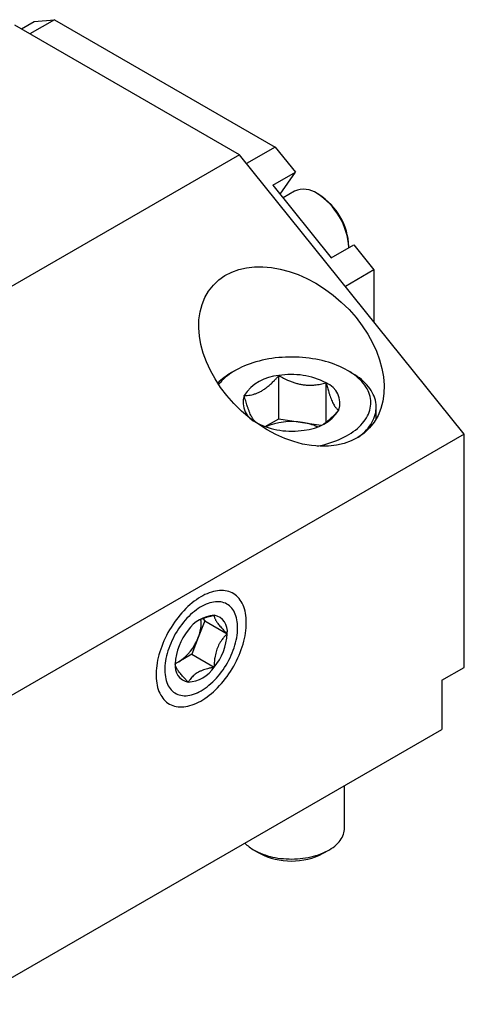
# Model space of a CAD drawing. Header units: inches. Extents: x 0.5 to 16.5, y 0.2 to 10.8.
# Tile 11 of 13: x 13.2 to 14.1, y 7.4 to 9.3. Entities that reach past the tile are written whole.
import ezdxf

# ---------------------------------------------------------------- set-up
doc = ezdxf.new("R2010")
doc.units = ezdxf.units.IN
doc.header["$MEASUREMENT"] = 0
doc.linetypes.add('SLD-Solid', pattern=[0])

msp = doc.modelspace()

# ---------------------------------------------------------------- linework, layer by layer
at = {"color": 7, "linetype": 'SLD-Solid', "lineweight": 25}
for p, q in [((13.243313, 9.255701), (13.26693, 9.269334)), ((13.304607, 9.272703), (13.259233, 9.24651)), ((13.26693, 9.269334), (13.304607, 9.272703)), ((13.304607, 9.272703), (13.715001, 9.035788)), ((13.648998, 9.021503), (13.231415, 9.262569)), ((13.715001, 9.035788), (13.662076, 9.005235)), ((13.715001, 9.035788), (13.752678, 8.988918)), ((13.648998, 9.021503), (12.429239, 8.317351)), ((14.066581, 8.502034), (13.648998, 9.021503)), ((13.71092, 8.964811), (13.752678, 8.988918)), ((13.724159, 8.948341), (13.752678, 8.988918)), ((13.71092, 8.964811), (13.81931, 8.829975)), ((13.751137, 8.953569), (13.72984, 8.941274)), ((13.796453, 8.947412), (13.792974, 8.949421)), ((13.81931, 8.829975), (13.861068, 8.854082)), ((13.852121, 8.848917), (13.852121, 8.850981)), ((13.861068, 8.854082), (13.898713, 8.807252)), ((13.898713, 8.807252), (13.845788, 8.776699)), ((13.898713, 8.807252), (13.898713, 8.710861)), ((13.640908, 8.620299), (13.633947, 8.616279)), ((13.721788, 8.530373), (13.721788, 8.610741)), ((13.856694, 8.616279), (13.849733, 8.620299)), ((13.809612, 8.52376), (13.809612, 8.597157)), ((13.902801, 8.530107), (13.902801, 8.552005)), ((13.696488, 8.515767), (13.721788, 8.530373)), ((13.721788, 8.530373), (13.7657, 8.523581)), ((13.7657, 8.523581), (13.800285, 8.518231)), ((14.066581, 8.502034), (12.846822, 7.797882)), ((14.066581, 8.068046), (14.066581, 8.502034)), ((13.584051, 8.154681), (13.571997, 8.123612)), ((13.580871, 8.159207), (13.584051, 8.154681)), ((13.584051, 8.154681), (13.62581, 8.130575)), ((13.645275, 8.141812), (13.645275, 8.151153)), ((13.571997, 8.123612), (13.559942, 8.092543)), ((13.535833, 8.078625), (13.529374, 8.074896)), ((13.559942, 8.092543), (13.535833, 8.078625)), ((13.559942, 8.092543), (13.601701, 8.068436)), ((14.024823, 8.04394), (14.066581, 8.068046)), ((14.024823, 8.04394), (14.024823, 7.95265)), ((13.569513, 8.019916), (13.577602, 8.024587)), ((13.13913, 7.44135), (14.024823, 7.95265)), ((13.843746, 7.768416), (13.843746, 7.848116)), ((13.675712, 7.728244), (13.686153, 7.722215)), ((13.804488, 7.722215), (13.814929, 7.728244))]:
    msp.add_line(p, q, dxfattribs=at)
at = {"color": 7, "linetype": 'SLD-Solid', "lineweight": 25, "flags": 128}
for points in [[(13.243126, 9.255808), (13.243379, 9.255851), (13.243648, 9.255894)], [(13.793535, 8.479486), (13.793654, 8.479509), (13.799611, 8.480784), (13.805467, 8.482206), (13.811212, 8.483772), (13.816835, 8.485479), (13.822326, 8.487324), (13.827674, 8.489304), (13.832869, 8.491415), (13.837902, 8.493653), (13.842764, 8.496014), (13.847446, 8.498493), (13.851938, 8.501086), (13.856233, 8.503789), (13.860323, 8.506596), (13.864199, 8.509501), (13.867856, 8.512501), (13.871285, 8.515588), (13.874482, 8.518758), (13.877439, 8.522004), (13.880151, 8.52532), (13.882614, 8.528701), (13.884823, 8.53214), (13.886773, 8.535631), (13.888461, 8.539166), (13.889884, 8.542741), (13.89104, 8.546347), (13.891926, 8.549979), (13.89254, 8.553629), (13.892881, 8.557292), (13.89295, 8.560959), (13.892745, 8.564625), (13.892267, 8.568282), (13.891517, 8.571924), (13.890496, 8.575544), (13.889206, 8.579135), (13.88765, 8.582691), (13.88583, 8.586205), (13.88375, 8.589671), (13.881414, 8.593081), (13.878826, 8.596431), (13.87599, 8.599713), (13.872913, 8.602921), (13.869599, 8.606051), (13.866055, 8.609095), (13.862288, 8.612048), (13.858304, 8.614905), (13.854111, 8.61766), (13.849716, 8.620309), (13.845128, 8.622846), (13.840355, 8.625266), (13.835407, 8.627566), (13.830291, 8.629741), (13.825018, 8.631787), (13.819597, 8.6337), (13.814039, 8.635476), (13.808354, 8.637113), (13.802552, 8.638607), (13.796644, 8.639956), (13.790641, 8.641157), (13.784554, 8.642207), (13.778394, 8.643106), (13.772173, 8.64385), (13.765903, 8.644439), (13.759594, 8.644872), (13.753259, 8.645148), (13.746909, 8.645267), (13.740556, 8.645227), (13.734212, 8.64503), (13.727889, 8.644675), (13.721598, 8.644164), (13.71535, 8.643497), (13.709159, 8.642675), (13.703034, 8.641701), (13.696987, 8.640575), (13.69103, 8.6393), (13.685174, 8.637878), (13.679429, 8.636312), (13.673806, 8.634605), (13.668315, 8.63276), (13.662967, 8.63078), (13.657772, 8.628669), (13.652739, 8.626432), (13.647877, 8.624071), (13.643195, 8.621591), (13.638703, 8.618998), (13.634408, 8.616295), (13.630318, 8.613489), (13.626442, 8.610583), (13.622785, 8.607584), (13.619356, 8.604496), (13.616159, 8.601327), (13.613202, 8.598081), (13.61049, 8.594764), (13.610029, 8.594162)], [(13.869116, 8.495814), (13.870672, 8.496975), (13.874529, 8.500033), (13.878162, 8.503181), (13.881566, 8.506413), (13.884733, 8.509724), (13.887659, 8.513109), (13.890339, 8.516561), (13.892767, 8.520074), (13.894941, 8.523642), (13.896855, 8.52726), (13.898507, 8.53092), (13.899894, 8.534617), (13.901013, 8.538344), (13.901862, 8.542095), (13.902441, 8.545863), (13.902748, 8.549641), (13.902782, 8.553424), (13.902543, 8.557204), (13.902032, 8.560975), (13.90125, 8.564731), (13.900199, 8.568464), (13.898878, 8.572169), (13.897293, 8.575839), (13.895444, 8.579468), (13.893335, 8.58305), (13.89097, 8.586577), (13.888352, 8.590045), (13.885487, 8.593447), (13.88238, 8.596777), (13.879035, 8.60003), (13.875459, 8.603199), (13.871657, 8.60628), (13.867637, 8.609267), (13.863405, 8.612155), (13.858968, 8.614938), (13.856694, 8.616279)], [(13.661456, 8.151153), (13.66136, 8.15574), (13.66107, 8.160206), (13.660589, 8.164539), (13.659917, 8.168731), (13.659056, 8.17277), (13.658007, 8.176649), (13.656773, 8.180357), (13.655358, 8.183887), (13.653763, 8.18723), (13.651993, 8.190379), (13.650052, 8.193326), (13.647944, 8.196065), (13.645675, 8.19859), (13.643249, 8.200893), (13.640672, 8.202972), (13.63795, 8.204819), (13.635089, 8.206432), (13.632095, 8.207806), (13.628977, 8.208939), (13.62574, 8.209827), (13.622392, 8.210469), (13.618942, 8.210864), (13.615396, 8.211009), (13.611763, 8.210906), (13.608052, 8.210553), (13.604271, 8.209953), (13.600428, 8.209106), (13.596533, 8.208015), (13.592594, 8.206681), (13.588621, 8.205109), (13.584622, 8.203301), (13.580608, 8.201261), (13.576586, 8.198995), (13.572566, 8.196508), (13.568559, 8.193805), (13.564571, 8.190892), (13.560614, 8.187777), (13.556696, 8.184466), (13.552826, 8.180967), (13.549013, 8.177288), (13.545266, 8.173438), (13.541593, 8.169425), (13.538003, 8.165259), (13.534503, 8.160949), (13.531103, 8.156505), (13.52781, 8.151938), (13.524632, 8.147257), (13.521575, 8.142474), (13.518647, 8.137599), (13.515854, 8.132644), (13.513204, 8.127621), (13.510702, 8.12254), (13.508353, 8.117414), (13.506164, 8.112254), (13.504139, 8.107072), (13.502283, 8.10188), (13.5006, 8.09669), (13.499095, 8.091514), (13.49777, 8.086364), (13.496628, 8.081252), (13.495673, 8.076189), (13.494906, 8.071187), (13.494329, 8.066257), (13.493944, 8.061412), (13.493751, 8.056661), (13.493751, 8.052017), (13.493944, 8.047489), (13.494329, 8.043088), (13.494906, 8.038825), (13.495673, 8.034708), (13.496628, 8.030748), (13.49777, 8.026953), (13.499095, 8.023333), (13.5006, 8.019896), (13.502283, 8.016649), (13.504139, 8.0136), (13.506164, 8.010756), (13.508353, 8.008123), (13.510702, 8.005709), (13.513204, 8.003517), (13.515854, 8.001554), (13.518647, 7.999823), (13.521575, 7.998329), (13.524632, 7.997075), (13.52781, 7.996064), (13.531103, 7.995299), (13.534503, 7.994781), (13.538003, 7.994511), (13.541593, 7.99449), (13.545266, 7.994717), (13.549013, 7.995194), (13.552826, 7.995917), (13.556696, 7.996887), (13.560614, 7.9981), (13.564571, 7.999553), (13.568559, 8.001244), (13.572566, 8.003168), (13.576586, 8.005322), (13.580608, 8.007699), (13.584622, 8.010295), (13.588621, 8.013104), (13.592594, 8.016119), (13.596533, 8.019333), (13.600428, 8.022738), (13.604271, 8.026328), (13.608052, 8.030094), (13.611763, 8.034027), (13.615396, 8.038117), (13.618942, 8.042357), (13.622392, 8.046735), (13.62574, 8.051242), (13.628977, 8.055867), (13.632095, 8.060601), (13.635089, 8.065431), (13.63795, 8.070347), (13.640672, 8.075337), (13.643249, 8.080391), (13.645675, 8.085496), (13.647944, 8.090641), (13.650052, 8.095813), (13.651993, 8.101001), (13.653763, 8.106194), (13.655358, 8.111378), (13.656773, 8.116543), (13.658007, 8.121675), (13.659056, 8.126765), (13.659917, 8.131799), (13.660589, 8.136766), (13.66107, 8.141655), (13.66136, 8.146454), (13.661456, 8.151153)], [(13.577591, 8.024581), (13.581224, 8.026791), (13.584847, 8.02922), (13.588449, 8.031861), (13.592019, 8.034706), (13.595548, 8.037747), (13.599025, 8.040976), (13.60244, 8.044383), (13.605783, 8.047958), (13.609045, 8.051691), (13.612217, 8.055572), (13.615289, 8.059588), (13.618252, 8.063729), (13.621097, 8.067982), (13.623818, 8.072335), (13.626405, 8.076776), (13.628851, 8.081292), (13.63115, 8.08587), (13.633294, 8.090496), (13.635277, 8.095158), (13.637094, 8.099842), (13.63874, 8.104533), (13.640209, 8.10922), (13.641498, 8.113888), (13.642602, 8.118524), (13.643519, 8.123114), (13.644246, 8.127646), (13.644781, 8.132106), (13.645122, 8.136481), (13.645269, 8.140759), (13.64522, 8.144927), (13.644976, 8.148974), (13.644538, 8.152887), (13.643907, 8.156656), (13.643085, 8.160269), (13.642073, 8.163716), (13.640876, 8.166988), (13.639497, 8.170074), (13.637939, 8.172966), (13.636207, 8.175656), (13.634306, 8.178135), (13.632241, 8.180397), (13.630019, 8.182436), (13.627646, 8.184244), (13.625128, 8.185817), (13.622474, 8.187151), (13.61969, 8.188242), (13.616784, 8.189085), (13.613766, 8.18968), (13.610643, 8.190025), (13.607425, 8.190117), (13.604121, 8.189958), (13.60074, 8.189547), (13.597293, 8.188886), (13.593789, 8.187977), (13.590238, 8.186821), (13.586651, 8.185424), (13.583038, 8.183788), (13.579409, 8.181918), (13.575774, 8.17982), (13.572145, 8.1775), (13.568532, 8.174964), (13.564945, 8.17222), (13.561394, 8.169275), (13.55789, 8.166139), (13.554442, 8.16282), (13.551062, 8.159328), (13.547758, 8.155672), (13.54454, 8.151864), (13.541417, 8.147914), (13.538399, 8.143834), (13.535493, 8.139636), (13.532709, 8.135331), (13.530055, 8.130932), (13.527537, 8.126452), (13.525164, 8.121904), (13.522942, 8.1173), (13.520877, 8.112654), (13.518976, 8.10798), (13.517244, 8.103291), (13.515686, 8.0986), (13.514307, 8.093921), (13.513109, 8.089267), (13.512098, 8.084652), (13.511276, 8.08009), (13.510645, 8.075592), (13.510207, 8.071173), (13.509963, 8.066845), (13.509914, 8.062621), (13.510061, 8.058512), (13.510402, 8.05453), (13.510936, 8.050688), (13.511663, 8.046996), (13.51258, 8.043464), (13.513685, 8.040103), (13.514974, 8.036923), (13.516443, 8.033933), (13.518089, 8.031141), (13.519906, 8.028556), (13.521889, 8.026184), (13.524033, 8.024033), (13.526332, 8.022109), (13.528778, 8.020418), (13.531365, 8.018964), (13.534086, 8.017751), (13.536931, 8.016783), (13.539894, 8.016064), (13.542966, 8.015594), (13.546137, 8.015375), (13.5494, 8.015409), (13.552743, 8.015694), (13.556158, 8.01623), (13.559635, 8.017016), (13.563164, 8.018048), (13.566734, 8.019325), (13.570336, 8.020843), (13.573958, 8.022596), (13.577591, 8.024581)], [(13.675723, 7.728238), (13.679493, 7.726174), (13.683447, 7.724227), (13.687573, 7.722403), (13.69186, 7.720708), (13.696296, 7.719146), (13.700868, 7.717721), (13.705564, 7.716437), (13.710372, 7.715298), (13.715276, 7.714308), (13.720265, 7.713468), (13.725323, 7.712781), (13.730437, 7.712249), (13.735592, 7.711874), (13.740775, 7.711656), (13.74597, 7.711597), (13.751164, 7.711696), (13.756341, 7.711953), (13.761487, 7.712368), (13.766588, 7.712938), (13.77163, 7.713663), (13.776599, 7.714541), (13.781481, 7.715569), (13.786262, 7.716745), (13.790928, 7.718064), (13.795468, 7.719524), (13.799868, 7.72112), (13.804115, 7.722847), (13.808199, 7.724702), (13.812108, 7.726679), (13.81583, 7.728772), (13.819356, 7.730975), (13.822676, 7.733283), (13.82578, 7.735689), (13.828659, 7.738186), (13.831307, 7.740767), (13.833715, 7.743425), (13.835876, 7.746153), (13.837785, 7.748943), (13.839437, 7.751787), (13.840826, 7.754678), (13.841948, 7.757607), (13.842802, 7.760566), (13.843384, 7.763546), (13.843692, 7.766541), (13.843746, 7.768416)]]:
    msp.add_lwpolyline(points, dxfattribs=at)
at = {"color": 7, "linetype": 'SLD-Solid', "lineweight": 25}
for centre, radius, start, end in [((13.768463, 8.915274), 0.042032, 54.344658, 114.344883), ((13.723398, 8.840849), 0.128952, 3.581257, 57.352252), ((13.731504, 8.845633), 0.120736, 2.538504, 57.461496), ((13.691944, 8.513224), 0.118253, 119.36986, 135.030114), ((13.726184, 8.528887), 0.081972, 93.07357, 146.921054), ((13.745389, 8.47264), 0.140104, 62.71631, 99.697612), ((13.79499, 8.559559), 0.04034, 341.047452, 68.749471), ((13.695651, 8.560525), 0.04034, 161.047452, 248.749471), ((13.764457, 8.591197), 0.081972, 273.07357, 326.921054), ((13.745252, 8.647445), 0.140104, 242.71631, 279.697612), ((13.745294, 8.400066), 0.125189, 80.61906, 112.681618), ((13.749615, 8.414817), 0.109946, 66.406558, 81.587765), ((13.605424, 8.102747), 0.062242, 93.429538, 146.565085), ((13.507471, 8.150798), 0.070019, 337.152956, 5.643147), ((13.596212, 8.135396), 0.029988, 350.748121, 79.453222), ((13.633928, 8.070084), 0.104666, 140.227928, 177.360713), ((13.486592, 8.155237), 0.091072, 302.730071, 339.680786), ((13.521255, 8.135394), 0.104666, 320.227928, 357.360713), ((13.511367, 8.120618), 0.048601, 291.749061, 300.225834), ((13.558971, 8.070082), 0.029988, 170.748121, 259.453222), ((13.549759, 8.102731), 0.062242, 273.429538, 326.565085), ((13.711484, 7.791955), 0.073066, 223.844575, 240.697243), ((13.74532, 7.836287), 0.128504, 242.590143, 297.415232)]:
    msp.add_arc(centre, radius, start, end, dxfattribs=at)
msp.add_ellipse((13.745321, 8.64614), major_axis=(0.145191, -0.132788), ratio=0.69787476, dxfattribs=at)
for points, knots in [([(13.657497, 8.573627), (13.659349, 8.573666), (13.663053, 8.573745), (13.66862, 8.574445), (13.674148, 8.575657), (13.679617, 8.577412), (13.685167, 8.579771), (13.690841, 8.582823), (13.696588, 8.586647), (13.702358, 8.591155), (13.70802, 8.596176), (13.713127, 8.601219), (13.71771, 8.606096), (13.720429, 8.609193), (13.721788, 8.610741)], [0, 0, 0, 0, 0.09181069, 0.18359704, 0.26673554, 0.35018947, 0.43353238, 0.51651889, 0.60334757, 0.69055456, 0.77790799, 0.86493715, 0.93246533, 1, 1, 1, 1]), ([(13.721788, 8.610741), (13.72477, 8.609074), (13.730733, 8.60574), (13.739087, 8.601843), (13.746662, 8.598859), (13.753375, 8.596671), (13.760247, 8.59492), (13.767232, 8.59369), (13.774351, 8.592985), (13.781474, 8.592844), (13.788025, 8.593197), (13.793931, 8.593881), (13.801033, 8.595029), (13.806174, 8.596304), (13.809612, 8.597157)], [0, 0, 0, 0, 0.10806647, 0.21608348, 0.29065923, 0.36532628, 0.43984963, 0.51666262, 0.59347796, 0.67283632, 0.75221446, 0.81388407, 0.87556037, 1, 1, 1, 1]), ([(13.809612, 8.597157), (13.810411, 8.594229), (13.812008, 8.588375), (13.814247, 8.580947), (13.816276, 8.574763), (13.818075, 8.569737), (13.819917, 8.565083), (13.821788, 8.5609), (13.823696, 8.557187), (13.825604, 8.554036), (13.82736, 8.551621), (13.828942, 8.549809), (13.830845, 8.547955), (13.832223, 8.547057), (13.833144, 8.546457)], [0, 0, 0, 0, 0.10806647, 0.21608348, 0.29065923, 0.36532628, 0.43984963, 0.51666262, 0.59347796, 0.67283632, 0.75221446, 0.81388407, 0.87556037, 1, 1, 1, 1]), ([(13.681029, 8.522928), (13.680233, 8.523441), (13.678635, 8.524471), (13.676543, 8.526545), (13.674816, 8.52867), (13.673479, 8.530565), (13.67212, 8.532758), (13.670578, 8.535564), (13.668856, 8.53913), (13.66695, 8.543634), (13.665039, 8.54871), (13.663284, 8.553858), (13.661699, 8.558872), (13.659797, 8.565217), (13.658418, 8.570258), (13.657497, 8.573627)], [0, 0, 0, 0, 0.10773974, 0.21607548, 0.27164665, 0.3272128, 0.38354134, 0.43986575, 0.51635165, 0.59349082, 0.67256423, 0.752223, 0.81380808, 0.87556468, 1, 1, 1, 1]), ([(13.833144, 8.546457), (13.831785, 8.54491), (13.829067, 8.541813), (13.824508, 8.536965), (13.819463, 8.531962), (13.813839, 8.52697), (13.80894, 8.523054), (13.80589, 8.521091), (13.804818, 8.520401)], [0, 0, 0, 0, 0.15227832, 0.30483847, 0.49854466, 0.69219047, 0.89178637, 1, 1, 1, 1]), ([(13.574886, 8.156662), (13.576288, 8.157315), (13.579256, 8.158697), (13.584199, 8.160485), (13.589682, 8.162153), (13.595524, 8.16363), (13.599639, 8.164461), (13.601701, 8.164878)], [0, 0, 0, 0, 0.17685278, 0.37429116, 0.57179171, 0.78543787, 1, 1, 1, 1]), ([(13.601701, 8.164878), (13.601736, 8.164165), (13.601806, 8.162741), (13.602407, 8.160455), (13.60331, 8.158175), (13.604407, 8.155984), (13.605846, 8.153558), (13.607666, 8.150886), (13.609878, 8.147957), (13.612457, 8.144814), (13.615897, 8.140884), (13.620303, 8.136141), (13.623968, 8.132436), (13.62581, 8.130575)], [0, 0, 0, 0, 0.10807024, 0.21609103, 0.29066933, 0.36533894, 0.43986485, 0.51668114, 0.59349978, 0.67286157, 0.75224313, 0.8755541, 1, 1, 1, 1]), ([(13.62581, 8.130575), (13.624208, 8.128917), (13.621004, 8.125603), (13.617019, 8.120669), (13.613763, 8.115989), (13.611173, 8.111669), (13.60884, 8.107065), (13.606825, 8.102179), (13.605129, 8.096994), (13.603796, 8.091594), (13.602636, 8.085008), (13.60184, 8.077262), (13.601747, 8.071387), (13.601701, 8.068436)], [0, 0, 0, 0, 0.10807024, 0.21609103, 0.29066933, 0.36533894, 0.43986485, 0.51668114, 0.59349978, 0.67286157, 0.75224313, 0.8755541, 1, 1, 1, 1]), ([(13.553482, 8.0406), (13.55188, 8.042217), (13.548677, 8.04545), (13.544692, 8.04969), (13.541436, 8.053328), (13.538846, 8.056381), (13.536513, 8.059323), (13.534498, 8.062108), (13.532801, 8.06474), (13.531469, 8.067162), (13.530309, 8.069777), (13.529513, 8.072435), (13.52942, 8.074078), (13.529373, 8.074903)], [0, 0, 0, 0, 0.10807024, 0.21609103, 0.29066933, 0.36533894, 0.43986485, 0.51668114, 0.59349978, 0.67286157, 0.75224313, 0.8755541, 1, 1, 1, 1]), ([(13.601701, 8.068436), (13.599647, 8.068021), (13.595531, 8.06719), (13.58975, 8.065727), (13.584364, 8.064099), (13.579366, 8.062282), (13.574631, 8.060185), (13.570213, 8.057794), (13.566235, 8.055137), (13.56267, 8.052224), (13.559549, 8.049099), (13.557057, 8.046067), (13.555054, 8.043226), (13.554007, 8.041476), (13.553482, 8.0406)], [0, 0, 0, 0, 0.09161705, 0.1835779, 0.26554561, 0.34748989, 0.43201093, 0.5165187, 0.60212376, 0.68774841, 0.77633449, 0.86495109, 0.93240661, 1, 1, 1, 1])]:
    msp.add_open_spline(points, degree=3, knots=knots, dxfattribs=at)

doc.saveas('drawing.dxf')
